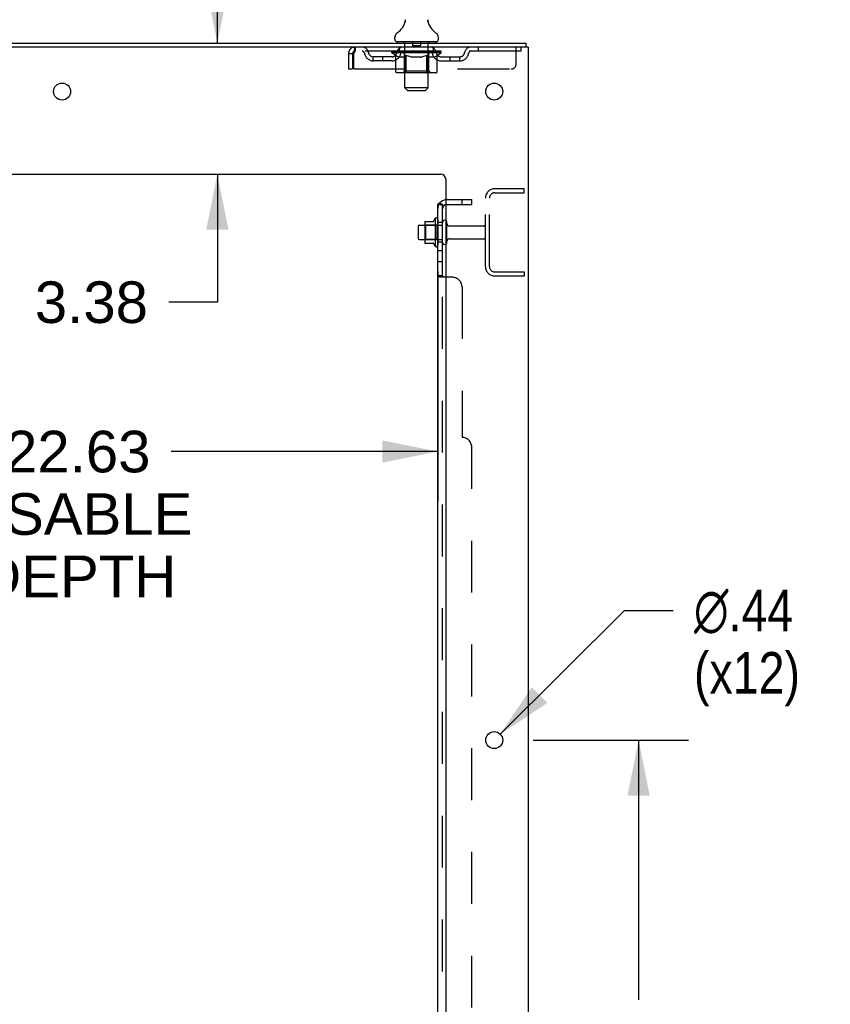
# Model space of a CAD drawing. Header units: inches. Extents: x 0 to 243, y 0 to 157.
# Tile 111 of 115: x 151 to 172, y 77 to 103. Entities that reach past the tile are written whole.
import ezdxf

# ---------------------------------------------------------------- set-up
doc = ezdxf.new("R2010")
doc.units = ezdxf.units.IN
doc.header["$LTSCALE"] = 13.357143
doc.header["$MEASUREMENT"] = 0
doc.linetypes.add('HIDDEN', pattern=[0.2, 0.1, -0.1])
doc.layers.get('0').update_dxf_attribs({"linetype": 'CONTINUOUS'})
for name, color, linetype in [('DEFAULT_2', 8, 'HIDDEN'), ('DIMENSIONS', 7, 'CONTINUOUS'), ('SUBPANEL', 7, 'CONTINUOUS')]:
    doc.layers.add(name, color=color, linetype=linetype)
doc.styles.get("Standard").update_dxf_attribs({"font": 'arial.ttf'})
doc.styles.add('TEXTSTYLE_1', font='gdt', dxfattribs={"width": 0.8})
doc.dimstyles.new('DIMSTYLE_1', dxfattribs={"dimtxt": 1.071429, "dimasz": 1.428571, "dimexe": 0.09, "dimexo": 0.07, "dimgap": 0.0375, "dimtad": 0, "dimtih": 1, "dimtoh": 1, "dimzin": 4, "dimdsep": 46, "dimtxsty": 'Standard', "dimblk": '_FILLED', "dimblk1": '_FILLED', "dimblk2": '_FILLED', "dimcen": 0.09, "dimadec": 3, "dimazin": 1, "dimtfac": 1, "dimtdec": 3, "dimtofl": 0, "dimtmove": 0, "dimatfit": 3, "dimldrblk": '_FILLED', "dimfxl": 0, "dimtolj": 1, "dimtzin": 4, "dimarcsym": 0})
doc.dimstyles.new('DIMSTYLE_2', dxfattribs={"dimtxt": 1.071429, "dimasz": 1.428571, "dimexe": 0.09, "dimexo": 0.07, "dimgap": 0.09, "dimtad": 0, "dimtih": 1, "dimtoh": 1, "dimzin": 4, "dimdsep": 46, "dimtxsty": 'Standard', "dimblk": '_FILLED', "dimblk1": '_FILLED', "dimblk2": '_FILLED', "dimcen": 0.09, "dimadec": 3, "dimazin": 1, "dimtfac": 1, "dimtdec": 3, "dimtofl": 0, "dimtmove": 0, "dimatfit": 1, "dimldrblk": '_FILLED', "dimfxl": 0, "dimtolj": 1, "dimtzin": 4, "dimarcsym": 0})

# ---------------------------------------------------------------- blocks, each defined once
blk = doc.blocks.new('_FILLED')
at = {"color": 0, "linetype": 'ByBlock'}
blk.add_solid([(0, 0), (-1, 0.2), (-1, -0.2)], dxfattribs=at)
blk = doc.blocks.new('*D2')
at = {"layer": 'DIMENSIONS', "color": 2, "linetype": 'Continuous'}
for p, q in [((139.103, 96.16), (139.103, 90.23)), ((161.728, 96.16), (161.728, 90.23)), ((139.103, 91.516), (150.054, 91.516)), ((161.728, 91.516), (154.87, 91.516))]:
    blk.add_line(p, q, dxfattribs=at)
at = {"layer": 'DIMENSIONS', "color": 2, "linetype": 'Continuous', "xscale": 1.4285714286, "yscale": 1.4285714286, "zscale": 1.4285714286, "rotation": 180}
blk.add_blockref('_FILLED', (139.103, 91.516), dxfattribs=at)
at = {"layer": 'DIMENSIONS', "color": 2, "linetype": 'Continuous', "xscale": 1.4285714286, "yscale": 1.4285714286, "zscale": 1.4285714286}
blk.add_blockref('_FILLED', (161.728, 91.516), dxfattribs=at)
at = {"layer": 'DIMENSIONS', "color": 2, "linetype": 'Continuous', "insert": (152.462, 92.051), "char_height": 1.0714, "width": 5.89485, "attachment_point": 2, "line_spacing_factor": 0.9}
blk.add_mtext('22.63\\PUSABLE\\PDEPTH', dxfattribs=at)
blk = doc.blocks.new('*D11')
at = {"layer": 'DIMENSIONS', "color": 2, "linetype": 'Continuous'}
for p, q in [((156.055, 102.035), (156.055, 104.892)), ((156.055, 98.66), (156.055, 95.361)), ((156.055, 95.361), (154.805, 95.361))]:
    blk.add_line(p, q, dxfattribs=at)
at = {"layer": 'DIMENSIONS', "color": 2, "linetype": 'Continuous', "xscale": 1.4285714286, "yscale": 1.4285714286, "zscale": 1.4285714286}
for p, rotation in [((156.055, 102.035), 270), ((156.055, 98.66), 90)]:
    blk.add_blockref('_FILLED', p, dxfattribs=dict(at, rotation=rotation))
at = {"layer": 'DIMENSIONS', "color": 2, "linetype": 'Continuous', "insert": (154.269, 95.897), "char_height": 1.0714, "width": 2.91158, "attachment_point": 3, "line_spacing_factor": 0.9}
blk.add_mtext('3.38', dxfattribs=at)
blk = doc.blocks.new('*D12')
at = {"layer": 'DIMENSIONS', "color": 2, "linetype": 'Continuous'}
for p, q in [((164.182, 84.085), (168.183, 84.085)), ((166.898, 84.085), (166.898, 77.395)), ((166.898, 67.385), (166.898, 73.645)), ((164.182, 67.385), (168.183, 67.385))]:
    blk.add_line(p, q, dxfattribs=at)
at = {"layer": 'DIMENSIONS', "color": 2, "linetype": 'Continuous', "xscale": 1.4285714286, "yscale": 1.4285714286, "zscale": 1.4285714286}
for p, rotation in [((166.898, 84.085), 90), ((166.898, 67.385), 270)]:
    blk.add_blockref('_FILLED', p, dxfattribs=dict(at, rotation=rotation))
at = {"layer": 'DIMENSIONS', "color": 2, "linetype": 'Continuous', "insert": (166.898, 76.859), "char_height": 1.0714, "width": 3.74403, "attachment_point": 2, "line_spacing_factor": 0.9}
blk.add_mtext('16.70\\PTYP', dxfattribs=at)
blk = doc.blocks.new('*D13')
at = {"layer": 'DIMENSIONS', "color": 2, "linetype": 'Continuous'}
for p, q in [((163.338, 84.239), (166.539, 87.424)), ((166.539, 87.424), (167.789, 87.424))]:
    blk.add_line(p, q, dxfattribs=at)
at = {"layer": 'DIMENSIONS', "color": 2, "linetype": 'Continuous', "xscale": 1.4285714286, "yscale": 1.4285714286, "zscale": 1.4285714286, "rotation": 224.8568331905}
blk.add_blockref('_FILLED', (163.338, 84.239), dxfattribs=at)
at = {"layer": 'DIMENSIONS', "color": 2, "linetype": 'Continuous', "insert": (168.324, 87.96), "char_height": 1.07143, "width": 3.5077, "attachment_point": 1, "line_spacing_factor": 0.9, "style": 'TEXTSTYLE_1'}
blk.add_mtext('{\\fgdt;n}\\fArial;.44\\P(x12)', dxfattribs=at)
blk = doc.blocks.new('*D15')
at = {"layer": 'DIMENSIONS', "color": 2, "linetype": 'Continuous'}
for p, q in [((161.932, 37.709), (158.87, 37.709)), ((164.057, 37.709), (166.915, 37.709))]:
    blk.add_line(p, q, dxfattribs=at)
at = {"layer": 'DIMENSIONS', "color": 2, "linetype": 'Continuous', "xscale": 1.4285714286, "yscale": 1.4285714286, "zscale": 1.4285714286}
blk.add_blockref('_FILLED', (161.932, 37.709), dxfattribs=at)
at = {"layer": 'DIMENSIONS', "color": 2, "linetype": 'Continuous', "xscale": 1.4285714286, "yscale": 1.4285714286, "zscale": 1.4285714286, "rotation": 180}
blk.add_blockref('_FILLED', (164.057, 37.709), dxfattribs=at)
at = {"layer": 'DIMENSIONS', "color": 2, "linetype": 'Continuous', "insert": (158.335, 38.245), "char_height": 1.0714, "width": 2.91158, "attachment_point": 3, "line_spacing_factor": 0.9}
blk.add_mtext('2.13', dxfattribs=at)

msp = doc.modelspace()

# ---------------------------------------------------------------- linework, layer by layer
at = {"color": 7, "linetype": 'Continuous'}
for p, q in [((160.883, 102.562), (160.881, 102.558)), ((161.477, 102.616), (161.478, 102.621)), ((161.477, 102.611), (161.477, 102.616)), ((161.477, 102.606), (161.477, 102.611)), ((161.477, 102.601), (161.477, 102.606)), ((161.477, 102.596), (161.477, 102.601)), ((161.478, 102.586), (161.477, 102.591)), ((161.478, 102.621), (161.479, 102.626)), ((161.478, 102.582), (161.478, 102.587)), ((161.479, 102.577), (161.478, 102.582)), ((161.479, 102.631), (161.48, 102.635)), ((161.48, 102.572), (161.479, 102.577)), ((161.481, 102.568), (161.48, 102.572)), ((160.62, 102.134), (160.62, 102.173)), ((161.745, 102.134), (161.745, 102.173)), ((160.682, 102.065), (160.682, 102.035)), ((161.682, 102.065), (160.682, 102.065)), ((161.682, 102.065), (161.682, 102.035)), ((164.001, 101.931), (163.967, 101.931)), ((164.005, 101.931), (164.005, 102.035)), ((161.392, 97.415), (161.392, 96.904)), ((161.403, 97.437), (161.631, 97.437)), ((161.658, 97.516), (161.658, 96.804)), ((161.228, 97.317), (161.228, 97.002)), ((161.258, 97.347), (161.392, 97.347)), ((161.258, 96.972), (161.392, 96.972)), ((161.403, 96.882), (161.631, 96.882))]:
    msp.add_line(p, q, dxfattribs=at)
at = {"color": 3, "linetype": 'Continuous'}
for p, q in [((140.304, 102.035), (164.005, 102.035)), ((163.967, 101.931), (140.304, 101.931)), ((164.057, 101.931), (164.001, 101.931)), ((164.057, 101.931), (164.057, 16.139)), ((143.932, 98.66), (161.807, 98.66)), ((161.932, 98.535), (161.932, 18.16))]:
    msp.add_line(p, q, dxfattribs=at)
at = {"color": 7, "linetype": 'Continuous'}
for points in [[(160.885, 102.635), (160.886, 102.631), (160.886, 102.626), (160.887, 102.621), (160.888, 102.616), (160.888, 102.611), (160.888, 102.606), (160.888, 102.602), (160.888, 102.597), (160.888, 102.592), (160.887, 102.587), (160.887, 102.582), (160.886, 102.577), (160.885, 102.572), (160.884, 102.567), (160.883, 102.562)], [(161.477, 102.591), (161.477, 102.596), (161.477, 102.601)], [(161.479, 102.626), (161.479, 102.631), (161.48, 102.635)]]:
    msp.add_lwpolyline(points, dxfattribs=at)
at = {"color": 3, "linetype": 'Continuous'}
for centre in [(152.057, 100.785), (163.182, 100.785), (163.182, 84.085)]:
    msp.add_circle(centre, 0.219, dxfattribs=at)
at = {"color": 7, "linetype": 'Continuous'}
for centre, radius, start, end in [((160.385, 102.722), 0.523, 304.6624, 347.2389), ((161.98, 102.722), 0.523, 192.7611, 235.3376), ((160.764, 102.173), 0.144, 124.6624, 180), ((161.601, 102.173), 0.144, 360, 55.3376), ((160.689, 102.134), 0.069, 180, 265), ((161.676, 102.134), 0.069, 275, 360), ((161.534, 97.415), 0.141, 174.7919, 180), ((161.403, 97.427), 0.01, 90, 174.8062), ((161.612, 97.447), 0.01, 270, 336.0321), ((162.259, 97.16), 0.698, 149.3369, 156.0321), ((161.69, 97.494), 0.0384, 0, 145.5503), ((161.908, 97.417), 0.055, 64.0906, 180), ((161.258, 97.317), 0.03, 90, 180), ((161.258, 97.002), 0.03, 180, 270), ((161.534, 96.904), 0.141, 180, 185.2081), ((161.403, 96.892), 0.01, 185.1938, 270), ((161.612, 96.872), 0.01, 23.9679, 90), ((162.259, 97.16), 0.698, 203.9679, 210.6631), ((161.908, 96.902), 0.055, 180, 295.9094), ((161.69, 96.826), 0.0384, 214.4497, 360)]:
    msp.add_arc(centre, radius, start, end, dxfattribs=at)
at = {"color": 3, "linetype": 'Continuous'}
msp.add_arc((161.807, 98.535), 0.125, 0, 90, dxfattribs=at)
at = {"layer": 'DEFAULT_2', "color": 8, "linetype": 'HIDDEN'}
for p, q in [((159.599, 101.931), (159.599, 101.827)), ((160.745, 101.827), (160.745, 101.931)), ((160.862, 102.065), (160.862, 102.035)), ((160.882, 100.884), (160.882, 102.035)), ((161.077, 102.055), (161.077, 101.975)), ((161.277, 101.965), (161.087, 101.965)), ((161.287, 102.055), (161.287, 101.975)), ((161.482, 100.884), (161.482, 102.035)), ((161.502, 102.065), (161.502, 102.035)), ((161.62, 101.827), (161.62, 101.931)), ((162.77, 101.931), (162.77, 101.827)), ((163.745, 101.493), (163.745, 101.931)), ((163.87, 101.931), (163.87, 101.827)), ((159.432, 101.764), (159.432, 101.368)), ((159.432, 101.764), (159.536, 101.764)), ((159.536, 101.764), (159.536, 101.368)), ((159.566, 101.368), (159.566, 101.764)), ((163.87, 101.827), (159.599, 101.827)), ((160.068, 101.576), (160.068, 101.68)), ((160.551, 101.68), (160.068, 101.68)), ((160.318, 101.576), (160.318, 101.68)), ((160.549, 101.78), (160.549, 101.82)), ((160.549, 101.82), (160.856, 101.82)), ((160.646, 101.712), (160.549, 101.78)), ((161.816, 101.78), (160.549, 101.78)), ((160.55, 101.82), (160.55, 101.825)), ((160.671, 101.823), (160.55, 101.825)), ((160.559, 101.82), (160.559, 101.827)), ((160.568, 101.817), (160.568, 101.82)), ((160.568, 101.817), (161.797, 101.817)), ((160.576, 101.817), (160.576, 101.82)), ((160.577, 101.817), (160.577, 101.82)), ((160.587, 101.82), (160.587, 101.827)), ((160.604, 101.817), (160.604, 101.82)), ((160.606, 101.817), (160.606, 101.82)), ((160.634, 101.82), (160.634, 101.827)), ((160.646, 101.306), (160.646, 101.712)), ((160.646, 101.712), (160.661, 101.702)), ((160.649, 101.817), (160.649, 101.82)), ((160.651, 101.817), (160.651, 101.82)), ((160.676, 101.693), (160.661, 101.702)), ((160.671, 101.82), (160.671, 101.823)), ((160.69, 101.685), (160.676, 101.693)), ((160.705, 101.679), (160.69, 101.686)), ((160.697, 101.82), (160.697, 101.827)), ((160.699, 101.817), (160.699, 101.82)), ((160.699, 101.817), (160.699, 101.82)), ((160.702, 101.817), (160.702, 101.82)), ((160.719, 101.673), (160.704, 101.679)), ((160.71, 101.817), (160.71, 101.82)), ((160.71, 101.817), (160.71, 101.82)), ((160.713, 101.817), (160.713, 101.82)), ((160.716, 101.817), (160.716, 101.821)), ((160.733, 101.669), (160.719, 101.673)), ((160.721, 101.817), (160.721, 101.82)), ((160.827, 101.669), (160.733, 101.669)), ((160.735, 101.817), (160.735, 101.82)), ((160.753, 101.817), (160.753, 101.82)), ((160.754, 101.817), (160.754, 101.823)), ((160.774, 101.817), (160.774, 101.82)), ((160.774, 101.817), (160.774, 101.82)), ((160.775, 101.82), (160.775, 101.827)), ((160.785, 101.817), (160.785, 101.82)), ((160.789, 101.817), (160.789, 101.82)), ((160.799, 101.817), (160.799, 101.82)), ((160.81, 101.817), (160.81, 101.824)), ((160.825, 101.817), (160.825, 101.82)), ((160.827, 101.669), (160.841, 101.673)), ((160.828, 101.817), (160.828, 101.82)), ((160.856, 101.679), (160.841, 101.673)), ((160.87, 101.685), (160.855, 101.679)), ((160.856, 101.817), (160.856, 101.82)), ((160.923, 101.82), (160.861, 101.82)), ((160.866, 101.82), (160.866, 101.827)), ((160.87, 101.308), (160.87, 101.777)), ((160.884, 101.693), (160.87, 101.685)), ((160.873, 101.817), (160.873, 101.82)), ((160.877, 101.817), (160.877, 101.82)), ((160.883, 101.817), (160.883, 101.825)), ((160.899, 101.702), (160.884, 101.693)), ((160.887, 101.817), (160.887, 101.82)), ((160.898, 101.817), (160.898, 101.82)), ((160.914, 101.712), (160.899, 101.702)), ((160.914, 101.306), (160.914, 101.712)), ((160.914, 101.712), (160.943, 101.702)), ((160.923, 101.817), (160.923, 101.82)), ((160.997, 101.82), (160.938, 101.82)), ((160.972, 101.693), (160.943, 101.702)), ((160.959, 101.817), (160.959, 101.82)), ((160.966, 101.82), (160.966, 101.827)), ((160.97, 101.817), (160.97, 101.82)), ((161, 101.686), (160.971, 101.693)), ((160.972, 101.817), (160.972, 101.826)), ((160.975, 101.817), (160.975, 101.82)), ((160.982, 101.817), (160.982, 101.82)), ((160.997, 101.817), (160.997, 101.82)), ((161.028, 101.679), (160.999, 101.686)), ((161.078, 101.82), (161.023, 101.82)), ((161.056, 101.673), (161.028, 101.679)), ((161.037, 101.817), (161.037, 101.82)), ((161.083, 101.669), (161.056, 101.673)), ((161.068, 101.82), (161.182, 101.827)), ((161.073, 101.82), (161.073, 101.827)), ((161.073, 101.82), (161.073, 101.827)), ((161.073, 101.827), (161.073, 101.827)), ((161.073, 101.817), (161.073, 101.82)), ((161.077, 101.817), (161.077, 101.82)), ((161.078, 101.817), (161.078, 101.82)), ((161.078, 101.817), (161.078, 101.82)), ((161.281, 101.669), (161.083, 101.669)), ((161.162, 101.82), (161.113, 101.82)), ((161.119, 101.817), (161.119, 101.82)), ((161.162, 101.817), (161.162, 101.82)), ((161.18, 101.82), (161.18, 101.82)), ((161.18, 101.817), (161.18, 101.82)), ((161.18, 101.817), (161.18, 101.82)), ((161.182, 101.82), (161.182, 101.827)), ((161.182, 101.827), (161.297, 101.82)), ((161.185, 101.817), (161.185, 101.82)), ((161.185, 101.817), (161.185, 101.82)), ((161.185, 101.82), (161.185, 101.82)), ((161.203, 101.817), (161.203, 101.82)), ((161.203, 101.82), (161.252, 101.82)), ((161.246, 101.817), (161.246, 101.82)), ((161.281, 101.669), (161.309, 101.673)), ((161.287, 101.817), (161.287, 101.82)), ((161.287, 101.817), (161.287, 101.82)), ((161.287, 101.82), (161.342, 101.82)), ((161.288, 101.817), (161.288, 101.82)), ((161.292, 101.82), (161.292, 101.827)), ((161.292, 101.82), (161.292, 101.827)), ((161.292, 101.827), (161.292, 101.827)), ((161.292, 101.817), (161.292, 101.82)), ((161.337, 101.679), (161.309, 101.673)), ((161.328, 101.817), (161.328, 101.82)), ((161.364, 101.685), (161.336, 101.679)), ((161.392, 101.693), (161.364, 101.685)), ((161.368, 101.817), (161.368, 101.82)), ((161.368, 101.82), (161.427, 101.82)), ((161.383, 101.817), (161.383, 101.82)), ((161.39, 101.817), (161.39, 101.82)), ((161.42, 101.701), (161.392, 101.693)), ((161.393, 101.817), (161.393, 101.826)), ((161.395, 101.817), (161.395, 101.82)), ((161.399, 101.82), (161.399, 101.827)), ((161.406, 101.817), (161.406, 101.82)), ((161.449, 101.711), (161.42, 101.701)), ((161.442, 101.817), (161.442, 101.82)), ((161.442, 101.82), (161.504, 101.82)), ((161.449, 101.306), (161.449, 101.711)), ((161.449, 101.711), (161.463, 101.701)), ((161.477, 101.693), (161.463, 101.702)), ((161.467, 101.817), (161.467, 101.82)), ((161.477, 101.817), (161.477, 101.82)), ((161.491, 101.685), (161.477, 101.693)), ((161.482, 101.817), (161.482, 101.825)), ((161.488, 101.817), (161.488, 101.82)), ((161.504, 101.679), (161.49, 101.685)), ((161.492, 101.817), (161.492, 101.82)), ((161.495, 101.308), (161.495, 101.777)), ((161.499, 101.82), (161.499, 101.827)), ((161.518, 101.673), (161.504, 101.679)), ((161.509, 101.817), (161.509, 101.82)), ((161.509, 101.82), (161.711, 101.82)), ((161.531, 101.669), (161.518, 101.673)), ((161.635, 101.669), (161.531, 101.669)), ((161.537, 101.817), (161.537, 101.82)), ((161.54, 101.817), (161.54, 101.82)), ((161.555, 101.817), (161.555, 101.824)), ((161.566, 101.817), (161.566, 101.82)), ((161.576, 101.817), (161.576, 101.82)), ((161.58, 101.817), (161.58, 101.82)), ((161.59, 101.82), (161.59, 101.827)), ((161.591, 101.817), (161.591, 101.82)), ((161.591, 101.817), (161.591, 101.82)), ((161.611, 101.817), (161.611, 101.823)), ((161.612, 101.817), (161.612, 101.82)), ((161.63, 101.817), (161.63, 101.82)), ((161.635, 101.669), (161.648, 101.673)), ((161.644, 101.817), (161.644, 101.82)), ((161.662, 101.679), (161.648, 101.673)), ((161.649, 101.817), (161.649, 101.821)), ((161.652, 101.817), (161.652, 101.82)), ((161.655, 101.817), (161.655, 101.82)), ((161.655, 101.817), (161.655, 101.82)), ((161.675, 101.685), (161.662, 101.679)), ((161.663, 101.817), (161.663, 101.82)), ((161.665, 101.817), (161.665, 101.82)), ((161.666, 101.817), (161.666, 101.82)), ((161.668, 101.82), (161.668, 101.827)), ((161.689, 101.693), (161.675, 101.685)), ((161.703, 101.701), (161.689, 101.693)), ((161.716, 101.711), (161.702, 101.701)), ((161.714, 101.817), (161.714, 101.82)), ((161.716, 101.817), (161.716, 101.82)), ((161.716, 101.711), (161.816, 101.78)), ((161.716, 101.306), (161.716, 101.711)), ((161.731, 101.82), (161.731, 101.827)), ((161.759, 101.817), (161.759, 101.82)), ((161.761, 101.817), (161.761, 101.82)), ((161.778, 101.82), (161.778, 101.827)), ((161.788, 101.817), (161.788, 101.82)), ((161.789, 101.817), (161.789, 101.82)), ((161.797, 101.817), (161.797, 101.82)), ((161.806, 101.82), (161.806, 101.827)), ((161.814, 101.68), (162.297, 101.68)), ((161.816, 101.78), (161.816, 101.827)), ((162.047, 101.576), (162.047, 101.68)), ((162.297, 101.576), (162.297, 101.68)), ((160.551, 101.576), (160.068, 101.576)), ((161.814, 101.576), (162.297, 101.576)), ((159.432, 101.368), (159.536, 101.368)), ((159.566, 101.368), (163.62, 101.368)), ((161.674, 101.269), (160.689, 101.269)), ((160.87, 101.308), (160.83, 101.269)), ((161.495, 101.308), (160.87, 101.308)), ((161.427, 101.269), (161.43, 101.269)), ((161.435, 101.271), (161.438, 101.273)), ((161.438, 101.273), (161.44, 101.275)), ((161.495, 101.308), (161.535, 101.269)), ((160.951, 100.815), (160.882, 100.884)), ((161.482, 100.884), (160.882, 100.884)), ((160.951, 100.815), (161.413, 100.815)), ((161.413, 100.815), (161.482, 100.884)), ((163.2, 98.285), (163.953, 98.285)), ((163.2, 98.181), (163.953, 98.181)), ((163.953, 98.181), (163.953, 98.285)), ((162.953, 96.281), (162.953, 98.038)), ((163.057, 96.281), (163.057, 98.038)), ((161.412, 97.343), (161.392, 97.363)), ((161.708, 97.343), (161.728, 97.363)), ((161.728, 97.494), (161.728, 96.826)), ((161.853, 96.902), (161.853, 97.417)), ((161.963, 96.902), (161.963, 97.417)), ((161.392, 97.347), (161.853, 97.347)), ((161.412, 97.343), (161.412, 96.976)), ((161.708, 97.343), (161.412, 97.343)), ((161.708, 97.343), (161.708, 96.976)), ((162.026, 97.325), (162.923, 97.325)), ((161.412, 96.976), (161.392, 96.956)), ((161.392, 96.972), (161.853, 96.972)), ((161.708, 96.976), (161.412, 96.976)), ((161.708, 96.976), (161.728, 96.956)), ((162.026, 96.995), (162.923, 96.995)), ((163.2, 96.139), (163.953, 96.139)), ((163.953, 96.139), (163.953, 96.035)), ((163.953, 96.035), (163.2, 96.035))]:
    msp.add_line(p, q, dxfattribs=at)
for points in [[(159.599, 101.931), (159.597, 101.93), (159.595, 101.927), (159.592, 101.921), (159.59, 101.914), (159.588, 101.905), (159.585, 101.894), (159.583, 101.882), (159.581, 101.868), (159.578, 101.853), (159.576, 101.836), (159.574, 101.819), (159.571, 101.801), (159.569, 101.783), (159.566, 101.764)], [(159.599, 101.827), (159.597, 101.826), (159.595, 101.825), (159.592, 101.823), (159.59, 101.821), (159.588, 101.817), (159.585, 101.813), (159.583, 101.808), (159.581, 101.803), (159.578, 101.797), (159.576, 101.791), (159.574, 101.785), (159.571, 101.778), (159.569, 101.771), (159.566, 101.764)], [(160.689, 101.269), (160.684, 101.269), (160.679, 101.27), (160.674, 101.271), (160.669, 101.273), (160.664, 101.275), (160.66, 101.278), (160.656, 101.282), (160.653, 101.286), (160.65, 101.29), (160.648, 101.295), (160.647, 101.3), (160.646, 101.306)], [(160.935, 101.269), (160.932, 101.269), (160.93, 101.27), (160.927, 101.271), (160.925, 101.273), (160.923, 101.275), (160.921, 101.278), (160.919, 101.282), (160.917, 101.286), (160.916, 101.29), (160.915, 101.295), (160.914, 101.3), (160.914, 101.306)], [(161.43, 101.269), (161.433, 101.27), (161.435, 101.271)], [(161.44, 101.275), (161.442, 101.278), (161.444, 101.282), (161.446, 101.286), (161.447, 101.29)], [(161.442, 101.278), (161.444, 101.282), (161.446, 101.286)], [(161.447, 101.29), (161.448, 101.295), (161.449, 101.3), (161.449, 101.306)], [(161.448, 101.295), (161.449, 101.3), (161.449, 101.306)], [(161.674, 101.269), (161.679, 101.269), (161.684, 101.27), (161.689, 101.271), (161.694, 101.273), (161.698, 101.275), (161.703, 101.278), (161.707, 101.282), (161.71, 101.286), (161.713, 101.29), (161.715, 101.295), (161.716, 101.3), (161.716, 101.306)]]:
    msp.add_lwpolyline(points, dxfattribs=at)
for centre, radius, start, end in [((159.599, 101.764), 0.167, 90, 180), ((159.779, 101.764), 0.167, 8.0716, 90), ((160.84, 101.764), 0.167, 90, 171.9284), ((160.689, 102.134), 0.069, 265, 270), ((160.852, 102.035), 0.03, 0, 90), ((161.067, 102.055), 0.01, 0, 90), ((161.087, 101.975), 0.01, 180, 270), ((161.277, 101.975), 0.01, 270, 360), ((161.297, 102.055), 0.01, 90, 180), ((161.512, 102.035), 0.03, 90, 180), ((161.525, 101.764), 0.167, 8.0716, 90), ((161.676, 102.134), 0.069, 270, 275), ((162.586, 101.764), 0.167, 90, 171.9284), ((159.599, 101.764), 0.063, 90, 180), ((159.779, 101.764), 0.0625, 7.9863, 90), ((160.068, 101.805), 0.229, 187.9863, 270), ((160.068, 101.805), 0.125, 188.0716, 270), ((160.551, 101.805), 0.125, 270, 351.9284), ((160.551, 101.805), 0.229, 270, 352.0137), ((160.84, 101.764), 0.0625, 90, 172.0137), ((160.83, 101.777), 0.0398, 0, 90), ((161.535, 101.777), 0.0398, 90, 180), ((161.525, 101.764), 0.0625, 7.9863, 90), ((161.814, 101.805), 0.229, 187.9863, 270), ((161.814, 101.805), 0.125, 188.0716, 270), ((162.297, 101.805), 0.125, 270, 351.9284), ((162.297, 101.805), 0.229, 270, 352.0137), ((162.586, 101.764), 0.0625, 90, 172.0137), ((163.62, 101.493), 0.125, 270, 360), ((163.2, 98.038), 0.246, 90, 180), ((163.2, 98.038), 0.142, 90, 180), ((161.908, 97.417), 0.055, 360, 64.0906), ((162.026, 97.387), 0.0625, 180, 270), ((162.923, 97.295), 0.03, 360, 90), ((161.908, 96.902), 0.055, 295.9094, 0), ((162.026, 96.932), 0.0625, 90, 180), ((162.923, 97.025), 0.03, 270, 0), ((163.2, 96.281), 0.246, 180, 270), ((163.2, 96.281), 0.142, 180, 270)]:
    msp.add_arc(centre, radius, start, end, dxfattribs=at)
for centre, major_axis, ratio, start_param, end_param in [((161.182, 101.827), (0.633, 0.007), 0.05963, 9.249616, 9.431313), ((161.182, 101.827), (0.633, 0), 0.060556, -3.083241, -2.96706), ((161.182, 101.827), (0.633, 0.013), 0.05688, 2.791345, 2.965878), ((160.574, 101.815), (0.198, -0.002), 0.05963, 0.605815, 1.645666), ((160.505, 101.815), (0.198, 0.002), 0.05963, 0.25549, 1.295341), ((161.182, 101.827), (0.633, -0.007), 0.05963, -2.96643, -2.791898), ((160.505, 101.808), (0.198, 0.004), 0.05688, 1.20151, 1.294789), ((160.574, 101.808), (0.198, 0), 0.060556, 1.551758, 1.645036), ((160.575, 101.811), (0.164, 0.002), 0.05963, 1.065228, 1.614276), ((160.529, 101.808), (0.198, 0.002), 0.05963, 1.170259, 1.376596), ((160.555, 101.811), (0.164, 0.003), 0.05688, 0.890143, 1.43919), ((160.613, 101.811), (0.164, 0), 0.060556, 1.240391, 1.789438), ((161.182, 101.827), (0.633, 0.019), 0.052395, 2.616403, 2.790936), ((160.636, 101.815), (0.198, -0.004), 0.05688, 0.7809, 1.820751), ((160.501, 101.815), (0.198, 0.004), 0.05688, 0.080405, 1.120256), ((161.182, 101.827), (0.633, -0.013), 0.05688, -2.791345, -2.616812), ((160.501, 101.808), (0.198, 0.006), 0.052395, 1.026568, 1.119847), ((160.636, 101.808), (0.198, -0.002), 0.05963, 1.72692, 1.820198), ((160.554, 101.811), (0.164, 0.005), 0.052395, 0.715201, 1.264248), ((160.668, 101.811), (0.164, -0.002), 0.05963, 1.415553, 1.9646), ((161.182, 101.827), (0.633, 0.025), 0.046319, 2.441654, 2.616187), ((160.715, 101.815), (0.198, -0.006), 0.052395, 0.955842, 1.995693), ((160.518, 101.815), (0.198, 0.006), 0.052395, -0.094537, 0.945314), ((161.182, 101.827), (0.633, -0.019), 0.052395, -2.616403, -2.44187), ((160.518, 101.808), (0.198, 0.008), 0.046319, 0.851819, 0.945098), ((160.715, 101.808), (0.198, -0.004), 0.05688, 1.902006, 1.995284), ((160.573, 101.811), (0.164, 0.006), 0.046319, 0.540452, 1.089499), ((160.74, 101.811), (0.164, -0.003), 0.05688, 1.590638, 2.139686), ((160.529, 101.815), (0.198, 0), 0.060556, 0.430652, 0.777569), ((161.182, 101.827), (0.633, 0.029), 0.038841, 2.267123, 2.441656), ((160.809, 101.815), (0.198, -0.008), 0.046319, 1.130591, 2.170442), ((161.182, 101.827), (0.633, -0.025), 0.046319, -2.441654, -2.267121), ((160.555, 101.815), (0.198, 0.008), 0.046319, -0.269286, 0.770565), ((160.555, 101.808), (0.198, 0.009), 0.038841, 0.677289, 0.770567), ((160.809, 101.808), (0.198, -0.006), 0.052395, 2.076947, 2.170226), ((160.61, 101.811), (0.164, 0.008), 0.038841, 0.365921, 0.914969), ((160.824, 101.811), (0.164, -0.005), 0.052395, 1.76558, 2.314627), ((161.182, 101.827), (0.633, 0.033), 0.030195, 2.09281, 2.267343), ((160.914, 101.815), (0.198, -0.009), 0.038841, 1.305122, 2.344973), ((161.182, 101.827), (0.633, -0.029), 0.038841, -2.267123, -2.092591), ((160.612, 101.815), (0.198, 0.009), 0.038841, -0.443817, 0.596034), ((160.612, 101.808), (0.198, 0.01), 0.030195, 0.502975, 0.596254), ((160.914, 101.808), (0.198, -0.008), 0.046319, 2.251696, 2.344975), ((160.664, 101.811), (0.164, 0.009), 0.030195, 0.191608, 0.740655), ((160.92, 101.811), (0.164, -0.006), 0.046319, 1.940329, 2.489376), ((160.685, 101.815), (0.198, 0.01), 0.030195, -0.61813, 0.421721), ((161.182, 101.827), (0.633, 0.036), 0.020645, 1.918687, 2.09322), ((161.027, 101.815), (0.198, -0.01), 0.030195, 1.479435, 2.519286), ((161.182, 101.827), (0.633, -0.033), 0.030195, -2.09281, -1.918277), ((160.685, 101.808), (0.198, 0.011), 0.020645, 0.328852, 0.422131), ((161.027, 101.808), (0.198, -0.009), 0.038841, 2.426227, 2.519505), ((160.734, 101.811), (0.164, 0.009), 0.020645, 0.017485, 0.566532), ((161.023, 101.811), (0.164, -0.008), 0.038841, 2.11486, 2.663907), ((160.774, 101.815), (0.198, 0.011), 0.020645, -0.792253, 0.247598), ((161.182, 101.827), (0.633, 0.038), 0.010478, 1.744704, 1.919237), ((161.144, 101.815), (0.198, -0.011), 0.020645, 1.653558, 2.693409), ((161.182, 101.827), (0.633, -0.036), 0.020645, -1.918687, -1.744154), ((160.774, 101.808), (0.198, 0.012), 0.010478, 0.154869, 0.248148), ((161.144, 101.808), (0.198, -0.01), 0.030195, 2.60054, 2.693819), ((160.818, 101.811), (0.164, 0.01), 0.010478, 6.126688, 6.675735), ((161.131, 101.811), (0.164, -0.009), 0.030195, 2.289173, 2.83822), ((160.875, 101.815), (0.198, 0.012), 0.010478, -0.966236, -0.000846), ((161.263, 101.815), (0.198, -0.012), 0.010478, 1.827541, 2.867392), ((161.182, 101.827), (0.633, -0.038), 0.010478, -1.744704, -1.570171), ((161.263, 101.808), (0.198, -0.011), 0.020645, 2.774664, 2.867942), ((161.241, 101.811), (0.164, -0.009), 0.020645, 2.463296, 3.012344), ((161.102, 101.815), (0.198, 0.012), 0.010478, 0.274201, 1.314052), ((161.016, 101.811), (0.164, 0.01), 0.010478, -0.000483, 0.504314), ((160.985, 101.808), (0.198, 0.012), 0.010478, 0.099668, 0.192946), ((161.182, 101.827), (0.633, 0.038), 0.010478, -1.571421, -1.396888), ((161.38, 101.808), (0.198, -0.012), 0.010478, 2.948646, 3.041925), ((161.349, 101.811), (0.164, -0.01), 0.010478, 2.637279, 3.142076), ((161.221, 101.815), (0.198, 0.011), 0.020645, 0.448184, 1.488034), ((161.124, 101.811), (0.164, 0.009), 0.020645, 0.129249, 0.678296), ((161.102, 101.808), (0.198, 0.011), 0.020645, 0.273651, 0.366929), ((161.182, 101.827), (0.633, 0.036), 0.020645, -1.397439, -1.222906), ((161.49, 101.815), (0.198, -0.012), 0.010478, -3.140747, -2.175357), ((161.182, 101.827), (0.633, -0.038), 0.010478, 1.222355, 1.396888), ((161.338, 101.815), (0.198, 0.01), 0.030195, 0.622307, 1.662158), ((161.234, 101.811), (0.164, 0.009), 0.030195, 0.303372, 0.852419), ((161.547, 101.811), (0.164, -0.01), 0.010478, 2.749043, 3.29809), ((161.591, 101.815), (0.198, -0.011), 0.020645, 2.893995, 3.933846), ((161.221, 101.808), (0.198, 0.01), 0.030195, 0.447774, 0.541052), ((161.591, 101.808), (0.198, -0.012), 0.010478, 2.893445, 2.986723), ((161.182, 101.827), (0.633, 0.033), 0.030195, -1.223315, -1.048783), ((161.182, 101.827), (0.633, -0.036), 0.020645, 1.048373, 1.222906), ((161.451, 101.815), (0.198, 0.009), 0.038841, 0.79662, 1.836471), ((161.342, 101.811), (0.164, 0.008), 0.038841, 0.477686, 1.026733), ((161.631, 101.811), (0.164, -0.009), 0.020645, 2.57506, 3.124108), ((161.68, 101.815), (0.198, -0.01), 0.030195, 2.719872, 3.759723), ((161.556, 101.815), (0.198, 0.008), 0.046319, 0.971151, 2.011002), ((161.338, 101.808), (0.198, 0.009), 0.038841, 0.622087, 0.715366), ((161.68, 101.808), (0.198, -0.011), 0.020645, 2.719462, 2.812741), ((161.182, 101.827), (0.633, 0.029), 0.038841, -1.049002, -0.874469), ((161.182, 101.827), (0.633, -0.033), 0.030195, 0.87425, 1.048783), ((161.445, 101.811), (0.164, 0.006), 0.046319, 0.652216, 1.201263), ((161.65, 101.815), (0.198, 0.006), 0.052395, 1.1459, 2.185751), ((161.701, 101.811), (0.164, -0.009), 0.030195, 2.400937, 2.949985), ((161.753, 101.815), (0.198, -0.009), 0.038841, 2.545558, 3.585409), ((161.541, 101.811), (0.164, 0.005), 0.052395, 0.826965, 1.376012), ((161.451, 101.808), (0.198, 0.008), 0.046319, 0.796618, 0.889896), ((161.753, 101.808), (0.198, -0.01), 0.030195, 2.545339, 2.638617), ((161.729, 101.815), (0.198, 0.004), 0.05688, 1.320842, 2.360692), ((161.182, 101.827), (0.633, 0.025), 0.046319, -0.874471, -0.699939), ((161.182, 101.827), (0.633, -0.029), 0.038841, 0.699936, 0.874469), ((161.81, 101.815), (0.198, -0.008), 0.046319, 2.371028, 3.410879), ((161.755, 101.811), (0.164, -0.008), 0.038841, 2.226624, 2.775671), ((161.791, 101.815), (0.198, 0.002), 0.05963, 1.495927, 2.535778), ((161.625, 101.811), (0.164, 0.003), 0.05688, 1.001907, 1.550954), ((161.847, 101.815), (0.198, -0.006), 0.052395, 2.196279, 3.23613), ((161.792, 101.811), (0.164, -0.006), 0.046319, 2.052093, 2.601141), ((161.556, 101.808), (0.198, 0.006), 0.052395, 0.971367, 1.064645), ((161.81, 101.808), (0.198, -0.009), 0.038841, 2.371026, 2.464304), ((161.836, 101.815), (0.198, 0), 0.060556, 1.671089, 2.71094), ((161.864, 101.815), (0.198, -0.004), 0.05688, 2.021337, 3.061188), ((161.182, 101.827), (0.633, 0.019), 0.052395, -0.699723, -0.52519), ((161.182, 101.827), (0.633, -0.025), 0.046319, 0.525406, 0.699939), ((161.86, 101.815), (0.198, -0.002), 0.05963, 1.846251, 2.886102), ((161.697, 101.811), (0.164, 0.002), 0.05963, 1.176993, 1.72604), ((161.811, 101.811), (0.164, -0.005), 0.052395, 1.877344, 2.426392), ((161.752, 101.811), (0.164, 0), 0.060556, 1.352155, 1.901202), ((161.81, 101.811), (0.164, -0.003), 0.05688, 1.702402, 2.25145), ((161.79, 101.811), (0.164, -0.002), 0.05963, 1.527317, 2.076364), ((161.65, 101.808), (0.198, 0.004), 0.05688, 1.146309, 1.239587), ((161.847, 101.808), (0.198, -0.008), 0.046319, 2.196495, 2.289773), ((161.182, 101.827), (0.633, 0.013), 0.05688, -0.524781, -0.350248), ((161.182, 101.827), (0.633, -0.019), 0.052395, 0.350657, 0.52519), ((161.729, 101.808), (0.198, 0.002), 0.05963, 1.321394, 1.414673), ((161.864, 101.808), (0.198, -0.006), 0.052395, 2.021746, 2.115024), ((161.182, 101.827), (0.633, 0.007), 0.05963, -0.349695, -0.175162), ((161.182, 101.827), (0.633, -0.013), 0.05688, 0.175715, 0.350248), ((161.791, 101.808), (0.198, 0), 0.060556, 1.496556, 1.589835), ((161.86, 101.808), (0.198, -0.004), 0.05688, 1.846804, 1.940083), ((161.836, 101.808), (0.198, -0.002), 0.05963, 1.671719, 1.764997), ((161.182, 101.827), (0.633, 0), 0.060556, -0.174533, 0), ((161.182, 101.827), (0.633, -0.007), 0.05963, 0.000629, 0.175162)]:
    msp.add_ellipse(centre, major_axis=major_axis, ratio=ratio, start_param=start_param, end_param=end_param, dxfattribs=at)
at = {"layer": 'SUBPANEL', "color": 3, "linetype": 'Continuous'}
for p, q in [((161.728, 20.191), (161.728, 97.879)), ((161.932, 96.004), (161.782, 96.004))]:
    msp.add_line(p, q, dxfattribs=at)
at = {"layer": 'SUBPANEL', "color": 7, "linetype": 'Continuous'}
for p, q in [((161.853, 97.879), (161.728, 97.879)), ((161.782, 97.917), (161.829, 97.879)), ((161.853, 96.039), (161.853, 97.879)), ((161.853, 96.039), (161.728, 96.039))]:
    msp.add_line(p, q, dxfattribs=at)
at = {"layer": 'SUBPANEL', "color": 8, "linetype": 'HIDDEN'}
for p, q in [((161.829, 97.879), (161.879, 97.838)), ((161.965, 98.004), (162.603, 98.004)), ((161.965, 97.879), (162.603, 97.879)), ((162.353, 97.879), (162.353, 98.004)), ((162.603, 97.879), (162.603, 98.004)), ((161.854, 97.858), (161.853, 97.859)), ((161.857, 97.856), (161.858, 97.856)), ((161.853, 97.41), (161.728, 97.41)), ((161.853, 96.91), (161.728, 96.91)), ((161.853, 96.682), (161.728, 96.682)), ((161.853, 96.401), (161.728, 96.401)), ((161.729, 96.038), (161.728, 96.039)), ((161.853, 22.031), (161.853, 96.039)), ((161.877, 96.015), (161.877, 96.016)), ((161.878, 96.013), (161.878, 96.014)), ((162.103, 96.004), (161.932, 96.004)), ((162.353, 95.754), (162.353, 91.879)), ((162.603, 26.441), (162.603, 91.629))]:
    msp.add_line(p, q, dxfattribs=at)
at = {"layer": 'SUBPANEL', "color": 3, "linetype": 'Continuous'}
for points in [[(161.751, 97.899), (161.748, 97.897), (161.745, 97.896), (161.742, 97.894), (161.739, 97.893), (161.736, 97.891), (161.734, 97.889), (161.732, 97.887), (161.731, 97.885), (161.73, 97.883), (161.729, 97.882), (161.729, 97.88), (161.728, 97.879)], [(161.782, 97.917), (161.78, 97.915), (161.778, 97.913), (161.775, 97.911), (161.772, 97.909), (161.769, 97.907), (161.765, 97.905), (161.762, 97.904), (161.758, 97.902), (161.751, 97.899)], [(161.762, 96.015), (161.755, 96.018), (161.751, 96.019), (161.748, 96.021), (161.745, 96.022), (161.742, 96.024), (161.739, 96.025), (161.736, 96.027), (161.734, 96.029), (161.732, 96.031), (161.731, 96.033), (161.73, 96.034), (161.729, 96.036), (161.729, 96.038), (161.728, 96.039)], [(161.782, 96.004), (161.78, 96.005), (161.778, 96.007), (161.775, 96.008), (161.772, 96.01), (161.769, 96.012), (161.765, 96.013), (161.762, 96.015)]]:
    msp.add_lwpolyline(points, dxfattribs=at)
at = {"layer": 'SUBPANEL', "color": 8, "linetype": 'HIDDEN'}
for points in [[(161.797, 97.879), (161.796, 97.879), (161.796, 97.879), (161.795, 97.879), (161.795, 97.879), (161.794, 97.879), (161.794, 97.879), (161.794, 97.879)], [(161.794, 97.879), (161.794, 97.879), (161.794, 97.879), (161.794, 97.879), (161.794, 97.879), (161.795, 97.879), (161.795, 97.879), (161.796, 97.878), (161.796, 97.878), (161.797, 97.878), (161.798, 97.878), (161.798, 97.878), (161.799, 97.878), (161.8, 97.878), (161.8, 97.878), (161.801, 97.878), (161.802, 97.877), (161.802, 97.877), (161.803, 97.877), (161.804, 97.877), (161.805, 97.877), (161.805, 97.877), (161.806, 97.876), (161.807, 97.876), (161.808, 97.876), (161.809, 97.876), (161.809, 97.876), (161.81, 97.875), (161.811, 97.875), (161.812, 97.875), (161.813, 97.875), (161.813, 97.874), (161.814, 97.874), (161.815, 97.874), (161.816, 97.874), (161.817, 97.873), (161.818, 97.873), (161.819, 97.873), (161.82, 97.873), (161.821, 97.872), (161.821, 97.872), (161.822, 97.872), (161.823, 97.871), (161.824, 97.871), (161.825, 97.871), (161.826, 97.87), (161.827, 97.87), (161.828, 97.87), (161.829, 97.869), (161.83, 97.869), (161.831, 97.868), (161.832, 97.868), (161.833, 97.868), (161.834, 97.867), (161.835, 97.867), (161.836, 97.866), (161.837, 97.866), (161.838, 97.865), (161.839, 97.865), (161.84, 97.865), (161.841, 97.864), (161.842, 97.864), (161.843, 97.863), (161.844, 97.863), (161.845, 97.863), (161.845, 97.862), (161.846, 97.862), (161.847, 97.862), (161.848, 97.861), (161.848, 97.861), (161.849, 97.86), (161.85, 97.86), (161.851, 97.86), (161.851, 97.859), (161.852, 97.859), (161.853, 97.858), (161.853, 97.858), (161.854, 97.858), (161.855, 97.857), (161.855, 97.857), (161.856, 97.857), (161.856, 97.856), (161.857, 97.856), (161.857, 97.856), (161.857, 97.856), (161.857, 97.856)], [(161.854, 97.875), (161.854, 97.877), (161.853, 97.879)], [(161.858, 97.856), (161.857, 97.856), (161.857, 97.856), (161.857, 97.856), (161.857, 97.856), (161.856, 97.856), (161.856, 97.857), (161.856, 97.857), (161.855, 97.857), (161.855, 97.858), (161.854, 97.858)], [(161.739, 96.025), (161.736, 96.027), (161.734, 96.029), (161.732, 96.031), (161.731, 96.033)], [(161.78, 96.005), (161.778, 96.007), (161.775, 96.008)], [(161.854, 96.036), (161.854, 96.038), (161.853, 96.039)], [(161.86, 96.029), (161.859, 96.03), (161.857, 96.032), (161.856, 96.033), (161.855, 96.035)], [(161.876, 96.017), (161.875, 96.018), (161.873, 96.019), (161.872, 96.021), (161.87, 96.022)], [(161.879, 96.01), (161.879, 96.012), (161.878, 96.013)], [(161.879, 96.004), (161.879, 96.005), (161.88, 96.007), (161.879, 96.009)]]:
    msp.add_lwpolyline(points, dxfattribs=at)
at = {"layer": 'SUBPANEL', "color": 7, "linetype": 'Continuous'}
for points in [[(161.859, 97.866), (161.857, 97.869), (161.856, 97.871), (161.855, 97.873), (161.854, 97.875)], [(161.868, 97.855), (161.866, 97.857), (161.864, 97.859), (161.862, 97.862), (161.86, 97.864), (161.859, 97.866)], [(161.879, 97.838), (161.879, 97.838), (161.88, 97.839), (161.879, 97.84), (161.879, 97.841), (161.879, 97.842), (161.878, 97.843), (161.877, 97.845), (161.876, 97.846), (161.875, 97.848), (161.873, 97.849), (161.872, 97.851), (161.868, 97.855)], [(161.864, 96.026), (161.862, 96.027), (161.86, 96.029), (161.859, 96.03), (161.857, 96.032), (161.856, 96.033), (161.855, 96.035), (161.854, 96.036), (161.854, 96.038), (161.853, 96.039)], [(161.879, 96.004), (161.879, 96.005), (161.88, 96.007), (161.879, 96.009), (161.879, 96.01), (161.879, 96.012), (161.878, 96.013), (161.877, 96.015), (161.876, 96.017), (161.875, 96.018), (161.873, 96.019), (161.872, 96.021), (161.87, 96.022), (161.868, 96.023), (161.864, 96.026)]]:
    msp.add_lwpolyline(points, dxfattribs=at)
at = {"layer": 'SUBPANEL', "color": 8, "linetype": 'HIDDEN'}
for centre, radius, start, end in [((161.965, 97.767), 0.237, 140.5658, 180), ((161.965, 97.767), 0.237, 90, 98.0054), ((161.965, 97.767), 0.112, 90, 107.1415), ((162.103, 95.754), 0.25, 0, 90), ((162.353, 91.629), 0.25, 0, 90)]:
    msp.add_arc(centre, radius, start, end, dxfattribs=at)
at = {"layer": 'SUBPANEL', "color": 3, "linetype": 'Continuous'}
msp.add_arc((161.965, 97.767), 0.237, 98.0054, 140.5658, dxfattribs=at)
at = {"layer": 'SUBPANEL', "color": 7, "linetype": 'Continuous'}
msp.add_arc((161.965, 97.767), 0.112, 107.1415, 180, dxfattribs=at)

# ---------------------------------------------------------------- dimensions: what is measured, and where the dimension line sits
at = {"layer": 'DIMENSIONS', "color": 2, "linetype": 'Continuous'}
for base, p1, p2, angle, picture, middle in [((156.054659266, 98.659849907), (163.945490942, 102.034849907), (161.807490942, 98.659849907), 270, '*D11', (152.809771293, 95.355411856)), ((161.932490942, 37.709330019), (164.057490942, 101.890849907), (161.932490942, 18.159849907), 180, '*D15', (156.865436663, 37.703354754))]:
    dim = msp.add_linear_dim(base=base, p1=p1, p2=p2, angle=angle, dimstyle='DIMSTYLE_1', dxfattribs=at)
    dim.commit()
    dim.dimension.update_dxf_attribs({"geometry": picture, "text_midpoint": middle, "dimtype": 160})
dim = msp.add_linear_dim(base=(161.728490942, 91.51570052), p1=(139.103490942, 96.229849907), p2=(161.728490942, 96.229849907), text='<>\\PUSABLE\\PDEPTH', dimstyle='DIMSTYLE_1', dxfattribs=at)
dim.commit()
dim.dimension.update_dxf_attribs({"geometry": '*D2', "text_midpoint": (152.461889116, 89.908557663), "dimtype": 160})
dim = msp.add_diameter_dim_2p(p1=(163.338, 84.239), p2=(163.027, 83.931), text='%%c<>\\P(x12)', dimstyle='DIMSTYLE_2', override={"dimpost": '<>'}, dxfattribs=at)
dim.commit()
dim.dimension.update_dxf_attribs({"geometry": '*D13', "text_midpoint": (170.078, 86.621), "dimtype": 163})
dim = msp.add_linear_dim(base=(166.898, 67.385), p1=(164.112, 84.085), p2=(164.112, 67.385), angle=270, text='<>\\PTYP', dimstyle='DIMSTYLE_1', dxfattribs=at)
dim.commit()
dim.dimension.update_dxf_attribs({"geometry": '*D12', "text_midpoint": (166.898, 75.52), "dimtype": 160})

doc.saveas('drawing.dxf')
